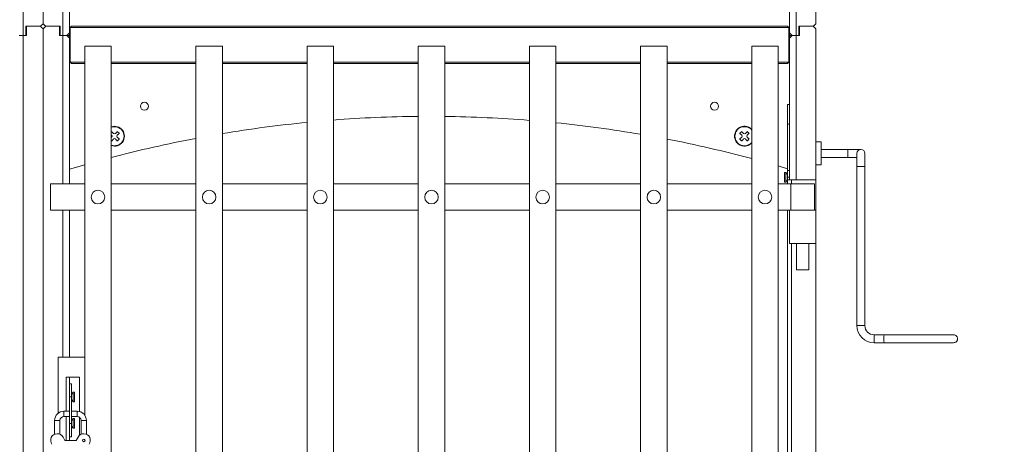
# Model space of a CAD drawing. Header units: millimetres. Extents: x 0 to 420, y 0 to 297.
# Tile 62 of 131: x 232 to 270, y 193 to 209. Entities that reach past the tile are written whole.
import ezdxf

# ---------------------------------------------------------------- set-up
doc = ezdxf.new("R2010")
doc.units = ezdxf.units.MM
doc.layers.add('0COTES', color=5, linetype='Continuous')
doc.styles.add('SLDTEXTSTYLE0', font='TXT', dxfattribs={"width": 0.75})
doc.dimstyles.new('SLDDIMSTYLE0', dxfattribs={"dimtxt": 3.5, "dimasz": 3.302, "dimexe": 0, "dimexo": 0.0625, "dimgap": 0.875, "dimtad": 1, "dimdec": 0, "dimlfac": 20, "dimrnd": 1e-09, "dimzin": 12, "dimdsep": 46, "dimtxsty": 'SLDTEXTSTYLE0', "dimsah": 1, "dimcen": 0.09, "dimadec": 0, "dimazin": 3, "dimtfac": 1, "dimtdec": 0, "dimtofl": 0, "dimtmove": 0, "dimatfit": 3, "dimfxl": 0, "dimfrac": 2, "dimtolj": 1, "dimtzin": 12, "dimarcsym": 0})

# ---------------------------------------------------------------- blocks, each defined once
blk = doc.blocks.new('_D_3')
at = {"layer": '0COTES'}
for p, q in [((263.356, 271.001), (279.574, 271.001)), ((278.574, 271.001), (278.574, 170.526)), ((265.606, 170.526), (279.574, 170.526))]:
    blk.add_line(p, q, dxfattribs=at)
for points in [[(278.574, 271.001), (278.066, 267.699), (279.082, 267.699)], [(278.574, 170.526), (279.082, 173.828), (278.066, 173.828)]]:
    blk.add_solid(points, dxfattribs=at)
at = {"layer": '0COTES', "insert": (274.063, 205.677), "char_height": 3.5, "attachment_point": 1, "rotation": 90, "style": 'SLDTEXTSTYLE0'}
blk.add_mtext('2010', dxfattribs=at)

msp = doc.modelspace()

# ---------------------------------------------------------------- linework, layer by layer
at = {"color": 7, "linetype": 'Continuous', "lineweight": 18}
for p, q in [((261.656, 237.751), (261.656, 208.751)), ((262.406, 209.201), (262.406, 238.001)), ((261.406, 208.851), (261.406, 237.651)), ((233.206, 209.201), (233.206, 210.276)), ((234.206, 208.851), (234.206, 210.276)), ((232.556, 209.101), (233.106, 209.101)), ((232.556, 208.751), (232.556, 209.101)), ((232.581, 209.101), (232.581, 208.751)), ((233.106, 209.101), (232.581, 209.101)), ((233.306, 209.101), (233.831, 209.101)), ((233.856, 209.101), (233.306, 209.101)), ((233.831, 209.101), (233.831, 208.751)), ((233.856, 208.751), (233.856, 209.101)), ((234.231, 209.051), (234.281, 209.101)), ((234.281, 209.101), (261.331, 209.101)), ((261.381, 209.051), (261.331, 209.101)), ((261.756, 209.101), (262.306, 209.101)), ((261.756, 208.751), (261.756, 209.101)), ((261.781, 209.101), (261.781, 208.751)), ((262.306, 209.101), (261.781, 209.101)), ((232.306, 208.751), (232.456, 208.751)), ((232.456, 208.751), (232.456, 179.751)), ((232.581, 208.751), (232.456, 208.751)), ((232.456, 208.751), (232.556, 208.751)), ((233.206, 180.201), (233.206, 209.001)), ((233.831, 208.751), (233.956, 208.751)), ((233.956, 208.751), (233.856, 208.751)), ((234.106, 208.751), (233.956, 208.751)), ((234.106, 208.751), (234.206, 208.851)), ((234.106, 208.751), (234.206, 208.751)), ((234.206, 208.651), (234.106, 208.751)), ((234.206, 208.701), (234.156, 208.701)), ((234.206, 208.851), (234.206, 208.751)), ((234.206, 208.751), (234.206, 208.701)), ((234.206, 208.701), (234.206, 208.651)), ((261.381, 209.051), (234.231, 209.051)), ((234.231, 209.051), (234.231, 207.751)), ((261.381, 209.051), (261.381, 207.751)), ((261.406, 208.851), (261.406, 208.751)), ((261.506, 208.751), (261.406, 208.851)), ((261.406, 208.701), (261.406, 208.751)), ((261.506, 208.751), (261.406, 208.751)), ((261.406, 208.651), (261.506, 208.751)), ((261.406, 208.701), (261.456, 208.701)), ((261.406, 208.701), (261.406, 208.651)), ((261.506, 208.751), (261.656, 208.751)), ((261.781, 208.751), (261.656, 208.751)), ((261.656, 208.751), (261.756, 208.751)), ((262.406, 203.301), (262.406, 209.001)), ((234.206, 203.151), (234.206, 208.651)), ((234.231, 208.401), (234.206, 208.401)), ((234.781, 194.413), (234.781, 208.351)), ((234.781, 208.351), (235.781, 208.351)), ((235.781, 208.351), (235.781, 180.851)), ((238.981, 180.851), (238.981, 208.351)), ((238.981, 208.351), (239.981, 208.351)), ((239.981, 208.351), (239.981, 180.851)), ((243.181, 180.851), (243.181, 208.351)), ((243.181, 208.351), (244.181, 208.351)), ((244.181, 208.351), (244.181, 180.851)), ((247.381, 180.851), (247.381, 208.351)), ((247.381, 208.351), (248.381, 208.351)), ((248.381, 208.351), (248.381, 180.851)), ((251.581, 180.851), (251.581, 208.351)), ((251.581, 208.351), (252.581, 208.351)), ((252.581, 208.351), (252.581, 180.851)), ((255.781, 180.851), (255.781, 208.351)), ((255.781, 208.351), (256.781, 208.351)), ((256.781, 208.351), (256.781, 180.851)), ((259.981, 180.851), (259.981, 208.351)), ((259.981, 208.351), (260.981, 208.351)), ((260.981, 208.351), (260.981, 180.851)), ((261.406, 208.401), (261.381, 208.401)), ((261.406, 206.13), (261.406, 208.651)), ((234.231, 208.301), (234.206, 208.301)), ((234.206, 208.001), (234.231, 208.001)), ((261.406, 208.301), (261.381, 208.301)), ((261.381, 208.001), (261.406, 208.001)), ((234.206, 207.901), (234.231, 207.901)), ((234.231, 207.751), (234.781, 207.751)), ((234.231, 207.751), (234.281, 207.701)), ((234.781, 207.701), (234.281, 207.701)), ((235.781, 207.751), (238.981, 207.751)), ((238.981, 207.701), (235.781, 207.701)), ((239.981, 207.751), (243.181, 207.751)), ((243.181, 207.701), (239.981, 207.701)), ((244.181, 207.751), (247.381, 207.751)), ((247.381, 207.701), (244.181, 207.701)), ((248.381, 207.751), (251.581, 207.751)), ((251.581, 207.701), (248.381, 207.701)), ((252.581, 207.751), (255.781, 207.751)), ((255.781, 207.701), (252.581, 207.701)), ((256.781, 207.751), (259.981, 207.751)), ((259.981, 207.701), (256.781, 207.701)), ((260.981, 207.751), (261.381, 207.751)), ((261.331, 207.701), (260.981, 207.701)), ((261.381, 207.751), (261.331, 207.701)), ((261.381, 207.901), (261.406, 207.901)), ((261.331, 206.151), (261.406, 206.151)), ((261.331, 205.401), (261.331, 206.151)), ((261.406, 206.13), (261.406, 205.401)), ((261.406, 205.401), (261.331, 205.401)), ((261.331, 203.651), (261.331, 205.401)), ((261.406, 203.651), (261.406, 205.401)), ((235.793, 205.121), (235.781, 205.109)), ((235.781, 205.005), (235.8, 204.987)), ((235.871, 205.057), (235.807, 205.121)), ((236.005, 205.121), (235.941, 205.057)), ((236.012, 204.987), (236.076, 205.05)), ((236.076, 205.064), (236.019, 205.121)), ((259.593, 205.121), (259.536, 205.064)), ((259.536, 205.05), (259.6, 204.987)), ((259.671, 205.057), (259.607, 205.121)), ((259.805, 205.121), (259.741, 205.057)), ((259.812, 204.987), (259.876, 205.05)), ((259.876, 205.064), (259.819, 205.121)), ((235.8, 204.916), (235.781, 204.897)), ((235.781, 204.793), (235.793, 204.781)), ((235.807, 204.781), (235.871, 204.845)), ((235.941, 204.845), (236.005, 204.781)), ((236.076, 204.852), (236.012, 204.916)), ((236.019, 204.781), (236.076, 204.838)), ((259.6, 204.916), (259.536, 204.852)), ((259.536, 204.838), (259.593, 204.781)), ((259.607, 204.781), (259.671, 204.845)), ((259.741, 204.845), (259.805, 204.781)), ((259.876, 204.852), (259.812, 204.916)), ((259.819, 204.781), (259.876, 204.838)), ((262.606, 204.739), (262.406, 204.739)), ((262.606, 204.301), (262.606, 204.739)), ((263.606, 204.451), (262.606, 204.451)), ((262.606, 203.864), (262.606, 204.301)), ((264.106, 204.451), (263.606, 204.451)), ((263.956, 204.301), (263.956, 203.801)), ((264.256, 203.801), (264.256, 204.301)), ((234.206, 203.701), (234.781, 203.87)), ((262.406, 203.864), (262.606, 203.864)), ((262.606, 204.151), (263.606, 204.151)), ((263.606, 204.151), (263.956, 204.151)), ((260.981, 203.827), (261.331, 203.724)), ((261.22, 203.584), (261.215, 203.579)), ((261.215, 203.224), (261.215, 203.579)), ((261.265, 203.584), (261.22, 203.584)), ((261.22, 203.584), (261.22, 203.219)), ((261.331, 203.501), (261.265, 203.584)), ((261.265, 203.219), (261.265, 203.584)), ((261.331, 203.651), (261.406, 203.651)), ((261.331, 203.401), (261.331, 203.651)), ((261.406, 203.651), (261.406, 203.401)), ((263.956, 203.801), (263.956, 197.801)), ((264.256, 197.801), (264.256, 203.801)), ((233.481, 202.151), (233.481, 203.151)), ((234.781, 203.151), (233.481, 203.151)), ((238.981, 203.151), (235.781, 203.151)), ((243.181, 203.151), (239.981, 203.151)), ((247.381, 203.151), (244.181, 203.151)), ((251.581, 203.151), (248.381, 203.151)), ((255.781, 203.151), (252.581, 203.151)), ((259.981, 203.151), (256.781, 203.151)), ((261.456, 203.151), (260.981, 203.151)), ((261.215, 203.224), (261.22, 203.219)), ((261.22, 203.219), (261.265, 203.219)), ((261.265, 203.219), (261.331, 203.301)), ((261.406, 203.401), (261.331, 203.401)), ((261.331, 203.301), (261.331, 203.401)), ((261.331, 203.301), (261.481, 203.301)), ((261.331, 203.151), (261.331, 203.301)), ((261.406, 203.301), (261.406, 203.401)), ((261.456, 203.151), (261.456, 202.151)), ((262.356, 203.151), (261.456, 203.151)), ((261.481, 203.301), (262.406, 203.301)), ((262.356, 202.151), (262.356, 203.151)), ((262.406, 203.301), (262.406, 183.651)), ((234.781, 202.151), (233.481, 202.151)), ((234.206, 196.601), (234.206, 202.151)), ((238.981, 202.151), (235.781, 202.151)), ((243.181, 202.151), (239.981, 202.151)), ((247.381, 202.151), (244.181, 202.151)), ((251.581, 202.151), (248.381, 202.151)), ((255.781, 202.151), (252.581, 202.151)), ((259.981, 202.151), (256.781, 202.151)), ((261.406, 202.151), (260.981, 202.151)), ((261.331, 187.051), (261.331, 202.151)), ((261.406, 202.151), (261.406, 200.901)), ((262.406, 202.151), (261.406, 202.151)), ((262.406, 200.901), (262.406, 202.151)), ((262.406, 200.901), (261.406, 200.901)), ((261.668, 200.901), (261.668, 199.901)), ((262.143, 199.901), (262.143, 200.901)), ((262.143, 199.901), (261.668, 199.901)), ((264.983, 197.451), (264.606, 197.451)), ((264.606, 197.151), (264.983, 197.151)), ((264.981, 197.151), (264.992, 197.151)), ((234.781, 196.601), (233.781, 196.601)), ((233.781, 196.601), (233.781, 194.491)), ((234.581, 195.851), (234.081, 195.851)), ((234.081, 195.851), (234.081, 194.563)), ((234.206, 195.601), (234.206, 195.851)), ((234.581, 194.552), (234.581, 195.851)), ((234.206, 195.101), (234.206, 195.601)), ((234.206, 195.601), (234.281, 195.601)), ((234.281, 195.601), (234.281, 195.101)), ((234.281, 195.101), (234.206, 195.101)), ((234.206, 195.101), (234.206, 194.101)), ((234.347, 195.284), (234.281, 195.201)), ((234.281, 195.101), (234.281, 194.101)), ((234.281, 195.001), (234.347, 194.919)), ((234.392, 195.284), (234.347, 195.284)), ((234.347, 195.284), (234.347, 194.919)), ((234.397, 195.279), (234.392, 195.284)), ((234.392, 195.149), (234.392, 195.284)), ((234.392, 194.919), (234.392, 195.149)), ((234.397, 195.279), (234.397, 195.148)), ((234.397, 195.148), (234.397, 194.924)), ((234.206, 194.563), (233.993, 194.563)), ((234.493, 194.563), (234.281, 194.563)), ((234.347, 194.919), (234.392, 194.919)), ((234.392, 194.919), (234.397, 194.924)), ((233.643, 194.213), (233.643, 193.692)), ((233.843, 193.692), (233.843, 194.213)), ((233.993, 194.363), (234.206, 194.363)), ((234.081, 194.363), (234.081, 193.463)), ((234.281, 194.363), (234.493, 194.363)), ((234.347, 194.284), (234.281, 194.201)), ((234.392, 194.284), (234.347, 194.284)), ((234.347, 194.284), (234.347, 193.919)), ((234.397, 194.279), (234.392, 194.284)), ((234.392, 194.259), (234.392, 194.284)), ((234.392, 193.919), (234.392, 194.259)), ((234.397, 194.279), (234.397, 194.255)), ((234.397, 194.255), (234.397, 193.924)), ((234.581, 193.653), (234.581, 194.335)), ((234.643, 194.213), (234.643, 193.692)), ((234.843, 193.692), (234.843, 194.213)), ((234.206, 194.101), (234.281, 194.101)), ((234.206, 193.601), (234.206, 194.101)), ((234.281, 194.101), (234.281, 193.601)), ((234.281, 194.001), (234.347, 193.919)), ((234.347, 193.919), (234.392, 193.919)), ((234.392, 193.919), (234.397, 193.924)), ((233.643, 193.693), (233.643, 193.692)), ((233.843, 193.692), (233.843, 193.693)), ((234.032, 193.463), (233.96, 193.588)), ((234.455, 193.463), (234.032, 193.463)), ((234.281, 193.601), (234.206, 193.601)), ((234.206, 193.463), (234.206, 193.601)), ((234.527, 193.588), (234.455, 193.463)), ((234.643, 193.693), (234.643, 193.692)), ((234.843, 193.692), (234.843, 193.693))]:
    msp.add_line(p, q, dxfattribs=at)
at = {"color": 8, "linetype": 'Continuous', "lineweight": 18}
for p, q in [((232.456, 210.276), (232.456, 208.751)), ((233.956, 210.276), (233.956, 208.751)), ((233.956, 208.751), (233.956, 203.151)), ((261.656, 208.751), (261.656, 203.301)), ((263.606, 204.451), (263.606, 204.151)), ((264.256, 203.801), (263.956, 203.801)), ((261.481, 203.301), (261.481, 203.151)), ((233.956, 202.151), (233.956, 196.601)), ((261.481, 200.901), (261.481, 187.051)), ((264.256, 197.801), (263.956, 197.801)), ((264.606, 197.451), (264.606, 197.151)), ((233.993, 194.363), (233.993, 194.563)), ((234.493, 194.363), (234.493, 194.563)), ((233.843, 194.213), (233.643, 194.213)), ((234.643, 194.213), (234.843, 194.213))]:
    msp.add_line(p, q, dxfattribs=at)
at = {"color": 7, "linetype": 'Continuous', "lineweight": 18, "flags": 128}
for points in [[(233.106, 209.101), (233.149, 209.144), (233.181, 209.176), (233.2, 209.195), (233.206, 209.201)], [(233.206, 209.001), (233.2, 209.008), (233.181, 209.027), (233.149, 209.058), (233.106, 209.101)], [(233.306, 209.101), (233.263, 209.144), (233.231, 209.176), (233.212, 209.195), (233.206, 209.201)], [(233.206, 209.001), (233.212, 209.008), (233.231, 209.027), (233.263, 209.058), (233.306, 209.101)], [(262.306, 209.101), (262.349, 209.144), (262.381, 209.176), (262.4, 209.195), (262.406, 209.201)], [(262.406, 209.001), (262.4, 209.008), (262.381, 209.027), (262.349, 209.058), (262.306, 209.101)]]:
    msp.add_lwpolyline(points, dxfattribs=at)
at = {"color": 7, "linetype": 'Continuous', "lineweight": 18}
for centre, radius in [((237.037, 206.083), 0.15), ((258.575, 206.083), 0.15), ((235.281, 202.651), 0.257), ((235.281, 202.651), 0.257), ((239.481, 202.651), 0.257), ((239.481, 202.651), 0.257), ((243.681, 202.651), 0.257), ((243.681, 202.651), 0.257), ((247.881, 202.651), 0.257), ((247.881, 202.651), 0.257), ((252.081, 202.651), 0.257), ((252.081, 202.651), 0.257), ((256.281, 202.651), 0.257), ((256.281, 202.651), 0.257), ((260.481, 202.651), 0.257), ((260.481, 202.651), 0.257), ((234.743, 193.463), 0.05), ((234.743, 193.463), 0.045)]:
    msp.add_circle(centre, radius, dxfattribs=at)
for centre, radius, start, end in [((247.806, 158.451), 47.25, 95.6173, 99.5326), ((247.806, 158.451), 47.25, 90.5154, 94.4), ((247.806, 158.451), 47.25, 85.4175, 89.3027), ((247.806, 158.451), 47.25, 80.2829, 84.1999), ((235.906, 204.951), 0.375, 250.5288, 109.4712), ((235.8, 205.114), 0.01, 45, 135), ((235.765, 204.951), 0.05, 315, 45), ((235.906, 205.093), 0.05, 225, 315), ((236.047, 204.951), 0.05, 135, 225), ((236.012, 205.114), 0.01, 45, 135), ((236.069, 205.057), 0.01, 315, 45), ((259.706, 204.951), 0.375, 42.8334, 317.1666), ((259.543, 205.057), 0.01, 135, 225), ((259.6, 205.114), 0.01, 45, 135), ((259.565, 204.951), 0.05, 315, 45), ((259.706, 205.093), 0.05, 225, 315), ((259.847, 204.951), 0.05, 135, 225), ((259.812, 205.114), 0.01, 45, 135), ((259.869, 205.057), 0.01, 315, 45), ((247.806, 158.451), 47.25, 100.7645, 104.7438), ((235.8, 204.789), 0.01, 225, 315), ((235.906, 204.81), 0.05, 45, 135), ((236.012, 204.789), 0.01, 225, 315), ((236.069, 204.845), 0.01, 315, 45), ((247.806, 158.451), 47.25, 75.068, 79.0503), ((259.543, 204.845), 0.01, 135, 225), ((259.6, 204.789), 0.01, 225, 315), ((259.706, 204.81), 0.05, 45, 135), ((259.812, 204.789), 0.01, 225, 315), ((259.869, 204.845), 0.01, 315, 45), ((264.106, 204.301), 0.15, 0, 180), ((264.606, 197.801), 0.65, 180, 270), ((264.606, 197.801), 0.35, 180, 270), ((267.07, 197.301), 2.095, 175.8941, 184.1059), ((233.993, 194.213), 0.35, 90, 180), ((234.493, 194.213), 0.35, 0, 90), ((233.993, 194.213), 0.15, 90, 180), ((234.493, 194.213), 0.15, 0, 90), ((233.743, 193.463), 0.25, 30, 216.7426), ((234.743, 193.463), 0.25, 323.2574, 150)]:
    msp.add_arc(centre, radius, start, end, dxfattribs=at)
at = {"color": 8, "linetype": 'Continuous', "lineweight": 18}
for centre, start, end in [((235.906, 204.951), 249.6825, 110.3175), ((259.706, 204.951), 40.1918, 319.8082)]:
    msp.add_arc(centre, 0.36, start, end, dxfattribs=at)
at = {"color": 7, "linetype": 'Continuous', "lineweight": 18}
for points, knots in [([(267.606, 197.451), (267.605, 197.451), (267.602, 197.451), (267.561, 197.451), (267.494, 197.451), (267.407, 197.451), (267.313, 197.451), (267.226, 197.451), (267.149, 197.451), (267.071, 197.451), (266.975, 197.451), (266.849, 197.451), (266.684, 197.451), (266.5, 197.451), (266.304, 197.451), (266.102, 197.451), (265.904, 197.451), (265.717, 197.451), (265.55, 197.451), (265.373, 197.451), (265.183, 197.451), (265.051, 197.451), (264.981, 197.451)], [0, 0, 0, 0, 0.058281, 0.126673, 0.193262, 0.255235, 0.309312, 0.35235, 0.382283, 0.412048, 0.449003, 0.494041, 0.548307, 0.613056, 0.662645, 0.717662, 0.778685, 0.818643, 0.860742, 0.904031, 0.949079, 1, 1, 1, 1]), ([(267.607, 197.151), (267.624, 197.153), (267.654, 197.155), (267.691, 197.175), (267.718, 197.198), (267.739, 197.226), (267.752, 197.255), (267.758, 197.286), (267.758, 197.318), (267.75, 197.352), (267.732, 197.387), (267.705, 197.418), (267.663, 197.445), (267.627, 197.449), (267.607, 197.451)], [0, 0, 0, 0, 0.1025046, 0.1916898, 0.2662333, 0.3268761, 0.4131368, 0.4664939, 0.5253021, 0.6192539, 0.6871308, 0.7727314, 0.8776754, 1, 1, 1, 1]), ([(264.992, 197.151), (265.081, 197.151), (265.256, 197.151), (265.507, 197.151), (265.768, 197.151), (266.024, 197.151), (266.267, 197.151), (266.463, 197.151), (266.619, 197.151), (266.742, 197.151), (266.851, 197.151), (266.965, 197.151), (267.097, 197.151), (267.236, 197.151), (267.367, 197.151), (267.477, 197.151), (267.556, 197.151), (267.601, 197.151), (267.604, 197.151), (267.606, 197.151)], [0, 0, 0, 0, 0.06484, 0.127615, 0.184755, 0.260971, 0.326623, 0.382469, 0.429428, 0.468297, 0.500185, 0.53925, 0.590679, 0.652084, 0.720702, 0.793416, 0.867199, 0.939833, 1, 1, 1, 1])]:
    msp.add_open_spline(points, degree=3, knots=knots, dxfattribs=at)

# ---------------------------------------------------------------- dimensions: what is measured, and where the dimension line sits
at = {"layer": '0COTES'}
dim = msp.add_linear_dim(base=(278.574298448, 170.526195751), p1=(262.355989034, 271.001195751), p2=(264.605989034, 170.526195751), angle=90, dimstyle='SLDDIMSTYLE0', dxfattribs=at)
dim.commit()
dim.dimension.update_dxf_attribs({"geometry": '_D_3', "text_midpoint": (278.574298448, 210.849063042), "dimtype": 160})

doc.saveas('drawing.dxf')
